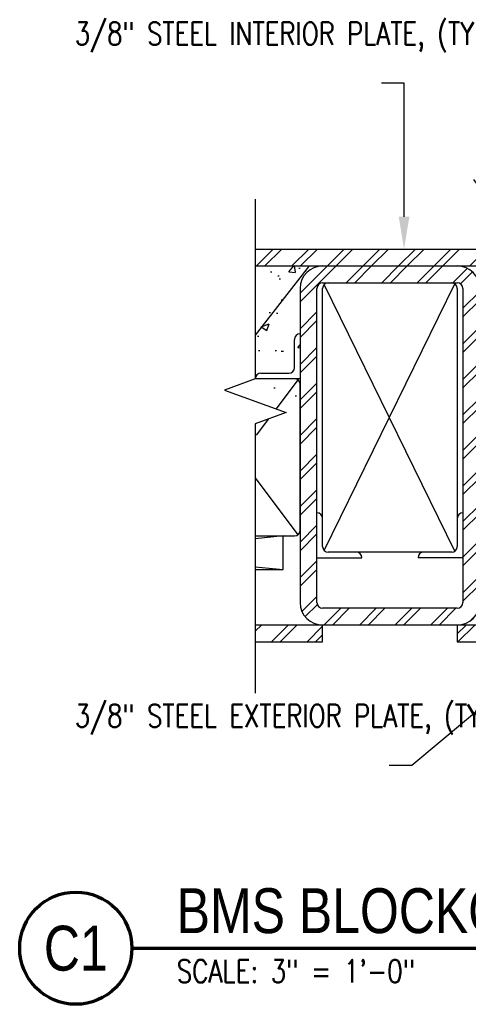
# Model space of a CAD drawing. Header units: inches. Extents: x -39 to 824, y 5 to 218.
# Tile 2 of 13: x 93 to 103, y 41 to 63. Entities that reach past the tile are written whole.
import ezdxf
from ezdxf import colors
from ezdxf.entities.mleader import LeaderData, LeaderLine
from ezdxf.enums import TextEntityAlignment as Align
from ezdxf.math import Vec2, Vec3

# ---------------------------------------------------------------- set-up
doc = ezdxf.new("R2010")
doc.units = ezdxf.units.IN
doc.header["$MEASUREMENT"] = 0
for name, color, linetype in [('A-DETL-MEDM', 3, 'Continuous'), ('A-DETL-THIN', 1, 'Continuous'), ('S-ANNO-NOTE', 2, 'Continuous'), ('S-ANNO-SYMB', 2, 'Continuous')]:
    doc.layers.add(name, color=color, linetype=linetype)
doc.layers.add('M-DETL-PATT', color=9, linetype='Continuous', true_color=0x808080)
doc.styles.add('Annotative', font='romans.shx', dxfattribs={"width": 0.8, "height": 0.125})
doc.styles.add('Arial', font='romans.shx', dxfattribs={"width": 0.8})
doc.styles.add('TITLES', font='swiss.ttf', dxfattribs={"width": 0.8, "height": 0.25})
pattern_1 = [(45, (25.9331, -36), (-0.3959798, 0.3959798), []), (45, (25.9331, -35.4), (-0.3959798, 0.3959798), [])]

# ---------------------------------------------------------------- blocks, each defined once
blk = doc.blocks.new('*U4')
at = {"linetype": 'Continuous', "lineweight": 70}
blk.add_line((1.125, 0.625), (7.5928, 0.625), dxfattribs=at)
at = {"lineweight": 70}
blk.add_circle((0.8125, 0.625), 0.3125, dxfattribs=at)
at = {"style": 'Arial'}
blk.add_attdef('DRAWING_AREA_TITLE', text='', height=0.1875, dxfattribs=at).set_placement((1.3743, 0.6339), align=Align.BOTTOM_LEFT)
blk.add_attdef('X#', text='', height=0.1875, dxfattribs=at).set_placement((0.8125, 0.625), align=Align.MIDDLE_CENTER)
blk.add_attdef('SCALE:', text='', height=0.0938, dxfattribs=at).set_placement((1.3743, 0.5606), align=Align.TOP_LEFT)

msp = doc.modelspace()

# ---------------------------------------------------------------- hatches: boundary and pattern name
at = {"layer": 'M-DETL-PATT', "lineweight": -3}
h = msp.add_hatch(dxfattribs=at)
h.set_pattern_fill('FP_1', color=8, style=0, pattern_type=2)
h.set_pattern_definition(pattern_1)
h.paths.add_polyline_path([(111.1338, 57.2034), (114.7086, 57.2034), (114.7086, 57.5784), (110.0211, 57.5784), (110.0211, 57.2034), (111.0836, 57.2034)])
h.paths.add_polyline_path([(98.5206, 57.2034), (104.5211, 57.2034), (104.5211, 57.5784), (98.5206, 57.5784)])
h = msp.add_hatch(dxfattribs=at)
h.set_pattern_fill('AR-CONC', color=8, scale=0.25, style=0)
h.set_pattern_definition([(50, (0, -36), (1.79315, -0.15688), [0.1875, -2.0625]), (355, (0, -36), (-0.346878, 1.88048), [0.15, -1.65]), (100.4514, (0.1494, -36.013), (1.446272, 1.7236), [0.15935, -1.752855]), (46.1842, (0, -35.5), (2.668103, -0.413798), [0.28125, -3.09375]), (96.6356, (0.2223, -35.5345), (2.336655, 2.435297), [0.239026, -2.629284]), (351.1842, (0, -35.5), (2.336655, 2.435297), [0.225, -2.475]), (21, (0.25, -35.625), (1.492268, -1.006547), [0.1875, -2.0625]), (326, (0.25, -35.625), (0.608288, 1.812875), [0.15, -1.65]), (71.4514, (0.3744, -35.7089), (2.100556, 0.806328), [0.15935, -1.752855]), (37.5, (0, -36), (0.0303996, 0.8322346), [0, -1.63, 0, -1.675, 0, -1.65625]), (7.5, (0, -36), (0.657674, 0.9860293), [0, -0.955, 0, -1.5925, 0, -0.63125]), (327.5, (-0.5575, -36), (1.334556, -0.0563872), [0, -0.625, 0, -1.95, 0, -2.5875]), (317.5, (-0.8075, -36), (1.457965, 0.250262), [0, -0.8125, 0, -1.295, 0, -1.8375])])
h.paths.add_polyline_path([(103.5211, 54.7034), (113.0211, 54.7034), (113.0211, 56.2034), (112.9914, 56.3492), (112.9281, 56.4838), (112.8349, 56.5997), (112.7169, 56.6904), (112.5809, 56.7507), (112.4346, 56.7772), (111.5342, 56.8317), (111.4141, 56.8596), (111.3035, 56.9142), (111.2084, 56.9927), (111.1338, 57.0908), (111.0836, 57.2034), (110.0211, 57.2034), (110.0211, 55.2034), (104.5211, 55.2034), (104.5211, 57.2034), (103.5211, 57.2034), (103.5211, 53.9479)])
h.paths.add_polyline_path([(98.5206, 53.8144), (99.5211, 53.8144), (99.5211, 57.2034), (98.5206, 57.2034), (98.5206, 53.9479)])
h = msp.add_hatch(dxfattribs=at)
h.set_pattern_fill('FP_1', color=8, style=0, pattern_type=2)
h.set_pattern_definition(pattern_1)
h.paths.add_polyline_path([(103.0211, 49.2034), (103.1505, 49.2204), (103.2711, 49.2704), (103.3747, 49.3499), (103.4541, 49.4534), (103.5041, 49.574), (103.5211, 49.7034), (103.5211, 56.7034), (103.5041, 56.8328), (103.4541, 56.9534), (103.3747, 57.057), (103.2711, 57.1364), (103.1505, 57.1864), (103.0211, 57.2034), (100.0211, 57.2034), (99.8917, 57.1864), (99.7711, 57.1364), (99.6676, 57.057), (99.5881, 56.9534), (99.5381, 56.8328), (99.5211, 56.7034), (99.5211, 49.7034), (99.5381, 49.574), (99.5881, 49.4534), (99.6676, 49.3499), (99.7711, 49.2704), (99.8917, 49.2204), (100.0211, 49.2034)])
h.paths.add_polyline_path([(103.0211, 49.5784), (100.0211, 49.5784), (99.9888, 49.5827), (99.9586, 49.5952), (99.9327, 49.615), (99.9129, 49.6409), (99.9004, 49.6711), (99.8961, 49.7034), (99.8961, 56.7034), (99.9004, 56.7358), (99.9129, 56.7659), (99.9327, 56.7918), (99.9586, 56.8117), (99.9888, 56.8242), (100.0211, 56.8284), (103.0211, 56.8284), (103.0535, 56.8242), (103.0836, 56.8117), (103.1095, 56.7918), (103.1294, 56.7659), (103.1418, 56.7358), (103.1461, 56.7034), (103.1461, 49.7034), (103.1418, 49.6711), (103.1294, 49.6409), (103.1095, 49.615), (103.0836, 49.5952), (103.0535, 49.5827)])
h = msp.add_hatch(dxfattribs=at)
h.set_pattern_fill('FP_1', color=8, style=0, pattern_type=2)
h.set_pattern_definition(pattern_1)
h.paths.add_polyline_path([(110.6957, 48.8284), (112.0524, 48.8284), (112.0524, 49.2034), (110.5851, 49.2034), (110.6957, 49.0181), (110.5404, 48.9574), (110.4887, 49.2034), (103.0211, 49.2034), (103.0211, 48.8284), (110.5676, 48.8284)])
h.paths.add_polyline_path([(98.5206, 48.8284), (100.0211, 48.8284), (100.0211, 49.2034), (98.5206, 49.2034)])

# ---------------------------------------------------------------- linework, layer by layer
at = {"layer": 'A-DETL-MEDM', "lineweight": -3}
for p, q in [((98.5206, 57.5784), (114.7086, 57.5784)), ((98.5206, 57.2034), (104.5211, 57.2034)), ((99.7184, 57.2034), (98.5206, 55.6624)), ((100.0211, 56.8284), (103.0211, 56.8284)), ((99.5211, 56.7034), (99.5211, 49.7034)), ((99.8961, 49.7034), (99.8961, 56.7034)), ((103.1461, 56.7034), (103.1461, 49.7034)), ((103.0211, 49.5784), (100.0211, 49.5784)), ((114.7086, 49.2034), (98.5206, 49.2034)), ((100.0211, 48.8284), (100.0211, 49.2034)), ((103.0211, 49.2034), (103.0211, 48.8284)), ((98.5206, 48.8284), (100.0211, 48.8284)), ((103.0211, 48.8284), (112.0524, 48.8284))]:
    msp.add_line(p, q, dxfattribs=at)
for centre, radius, start, end in [((100.0211, 56.7034), 0.5, 90, 180), ((103.0211, 56.7034), 0.5, 360, 90), ((100.0211, 56.7034), 0.125, 90, 180), ((103.0211, 56.7034), 0.125, 0, 90), ((100.0211, 49.7034), 0.5, 180, 270), ((100.0211, 49.7034), 0.125, 180, 270), ((103.0211, 49.7034), 0.5, 270, 0), ((103.0211, 49.7034), 0.125, 270, 0)]:
    msp.add_arc(centre, radius, start, end, dxfattribs=at)
at = {"layer": 'A-DETL-THIN', "lineweight": -3}
for p, q in [((98.5206, 58.6894), (98.5206, 54.6894)), ((100.0577, 50.865), (102.9677, 56.8059)), ((100.0211, 50.9534), (100.0211, 56.7034)), ((102.9679, 50.8511), (100.0577, 56.7918)), ((103.0211, 56.7034), (103.0211, 50.9534)), ((99.396, 54.9394), (99.396, 55.5644)), ((99.521, 55.6894), (99.521, 54.6894)), ((98.5206, 54.6894), (97.8338, 54.4394)), ((99.521, 54.6894), (98.521, 54.6894)), ((98.646, 54.8144), (99.271, 54.8144)), ((99.4678, 54.6667), (98.985, 54.0204)), ((97.8338, 54.4394), (99.2075, 53.9394)), ((99.521, 51.3144), (99.521, 54.5644)), ((99.2075, 53.9394), (98.5206, 53.6894)), ((98.8188, 53.7979), (98.5445, 53.4307)), ((98.5206, 53.6894), (98.5206, 47.6894)), ((98.5206, 52.4797), (99.4676, 51.2119)), ((99.146, 51.1894), (98.5206, 51.1247)), ((98.5206, 51.1894), (99.396, 51.1894)), ((99.146, 50.4394), (99.146, 51.1894)), ((99.8961, 50.7034), (100.8961, 50.7034)), ((102.8961, 50.8284), (100.1461, 50.8284)), ((103.1461, 50.7034), (102.1461, 50.7034)), ((98.5206, 50.5041), (99.146, 50.4394)), ((98.5206, 50.4394), (99.146, 50.4394))]:
    msp.add_line(p, q, dxfattribs=at)
for centre, start, end in [((100.1461, 56.7034), 90, 180), ((102.8961, 56.7034), 0, 90), ((99.521, 55.5644), 90, 180), ((99.271, 54.9394), 270, 0), ((98.646, 54.6894), 90, 180), ((99.396, 54.5644), 0, 90), ((99.8961, 51.5784), 0, 90), ((103.1461, 51.5784), 90, 180), ((99.396, 51.3144), 270, 0), ((100.1461, 50.9534), 180, 270), ((102.8961, 50.9534), 270, 0), ((100.7711, 50.7034), 0, 90), ((102.2711, 50.7034), 90, 180)]:
    msp.add_arc(centre, 0.125, start, end, dxfattribs=at)

# ---------------------------------------------------------------- block references
at = {"layer": 'S-ANNO-SYMB', "lineweight": -3}
ref = msp.add_blockref('*U4', (91.2735, 39.5058), dxfattribs=dict(at, xscale=4, yscale=4, zscale=4))
ref.add_attrib('SCALE:', 'SCALE: 3" = 1\'-0"', dxfattribs={"layer": '0', "height": 0.50663, "style": 'Annotative', "width": 0.796875}).set_placement((96.7707, 41.7482), align=Align.TOP_LEFT)
ref.add_attrib('DRAWING_AREA_TITLE', 'BMS BLOCKOUT DETAIL', dxfattribs={"layer": '0', "height": 1, "style": 'TITLES', "width": 0.796875}).set_placement((96.7707, 42.0415), align=Align.BOTTOM_LEFT)
ref.add_attrib('X#', 'C1', dxfattribs={"layer": '0', "height": 1, "style": 'TITLES', "width": 0.796875}).set_placement((94.5235, 42.0058), align=Align.MIDDLE_CENTER)

# ---------------------------------------------------------------- leaders
at = {"layer": 'S-ANNO-NOTE'}
ml = msp.add_multileader_mtext('Standard', dxfattribs=at)
ml.set_content('\\A1;3/8" STEEL INTERIOR PLATE, (TYP)', color=2, style='Annotative')
ml.set_leader_properties(color=1)
ml.build(insert=Vec2(0, 0))
ml.multileader.update_dxf_attribs({"text_right_attachment_type": 3, "dogleg_length": 0.125, "arrow_head_size": 0.72, "scale": 4})
ctx = ml.context
ctx.base_point, ctx.scale, ctx.char_height, ctx.arrow_head_size, ctx.landing_gap_size, ctx.plane_origin = Vec3(94.1392, 62.2969), 4, 0.5, 0.72, 0.36, Vec3(101.5209, 57.5784)
ctx.right_attachment = 3
notes = []
notes.append((ctx, [(0, (1, 1, 0), (101.8354, 61.2731), (-1, 0), 0.5, [(0, [(101.8354, 57.5784)], 0, [])])]))
ctx.mtext.insert, ctx.mtext.width, ctx.mtext.flow_direction = Vec3(94.4992, 62.6302), 7.166307, 5
at = {"layer": 'S-ANNO-NOTE', "lineweight": -3}
ml = msp.add_multileader_mtext('Standard', dxfattribs=at)
ml.set_content('\\pxqr,t3.2,6.4,9.6,12.8,16,19.2,22.4,25.6,28.8,32,35.2,38.4,41.6,44.8,48,51.2,54.4,57.6,60.8,64,67.2,70.4,73.6,76.8,80,83.2,86.4,89.6,92.8,96,99.2,102.4;{\\C256; }', color=2, style='Annotative')
ml.set_leader_properties(color=256)
ml.build(insert=Vec2(0, 0))
ml.multileader.update_dxf_attribs({"has_dogleg": 0, "text_right_attachment_type": 3, "dogleg_length": 0.36, "arrow_head_size": 0.72, "scale": 4})
ctx = ml.context
ctx.base_point, ctx.scale, ctx.char_height, ctx.arrow_head_size, ctx.landing_gap_size, ctx.plane_origin = Vec3(102.2673, 59.1253), 4, 0.5, 0.72, 0.36, Vec3(117.2227, 29.0444)
ctx.right_attachment, ctx.text_align_type = 3, 2
notes.append((ctx, [(0, (1, 1, 0), (103.4178, 59.1253), (-1, 0), 0.0305, [(0, [(104.5211, 57.5784)], 0, [])])]))
ctx.mtext.insert, ctx.mtext.width, ctx.mtext.alignment, ctx.mtext.flow_direction = Vec3(103.0273, 59.3753), 8.086308, 3, 5
at = {"layer": 'S-ANNO-NOTE'}
ml = msp.add_multileader_mtext('Standard', dxfattribs=at)
ml.set_content('\\A1;3/8" STEEL EXTERIOR PLATE, (TYP)', color=2, style='Annotative')
ml.set_leader_properties(color=1)
ml.build(insert=Vec2(0, 0))
ml.multileader.update_dxf_attribs({"text_right_attachment_type": 3, "dogleg_length": 0.125, "arrow_head_size": 0.72, "scale": 4})
ctx = ml.context
ctx.base_point, ctx.scale, ctx.char_height, ctx.arrow_head_size, ctx.landing_gap_size, ctx.plane_origin = Vec3(94.1392, 47.0989), 4, 0.5, 0.72, 0.36, Vec3(101.5209, 41.3246)
ctx.right_attachment = 3
notes.append((ctx, [(0, (1, 1, 0), (102.0069, 46.075), (-1, 0), 0.5, [(0, [(105.3009, 48.8284)], 0, [])])]))
ctx.mtext.insert, ctx.mtext.width, ctx.mtext.flow_direction = Vec3(94.4992, 47.4322), 7.166307, 5
for ctx, leaders in notes:
    for number, flags, end, landing, length, lines in leaders:
        leader = LeaderData()
        leader.index, (leader.has_last_leader_line, leader.has_dogleg_vector, leader.attachment_direction) = number, flags
        leader.last_leader_point, leader.dogleg_vector, leader.dogleg_length = Vec3(end), Vec3(landing), length
        for number, points, colour, breaks in lines:
            line = LeaderLine()
            line.index, line.vertices, line.color, line.breaks = number, Vec3.list(points), colors.encode_raw_color(colour), breaks
            leader.lines.append(line)
        ctx.leaders.append(leader)

doc.saveas('drawing.dxf')
